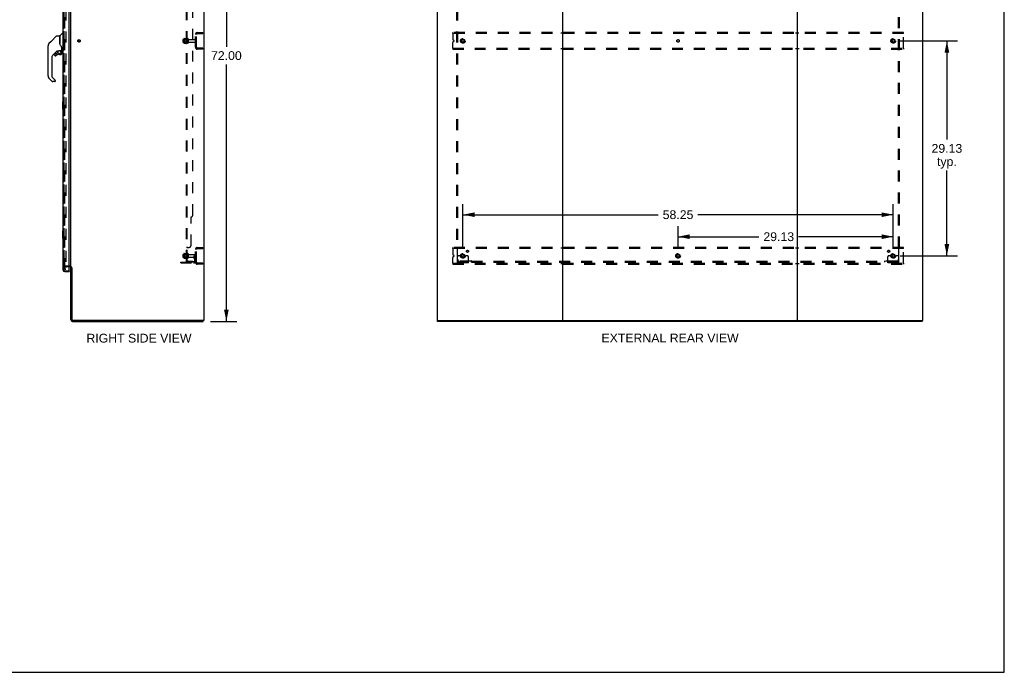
# Model space of a CAD drawing. Header units: inches. Extents: x 0 to 270, y 0 to 175.
# Tile 88 of 95: x 137 to 270, y 0 to 88. Entities that reach past the tile are written whole.
import ezdxf

# ---------------------------------------------------------------- set-up
doc = ezdxf.new("R2010")
doc.units = ezdxf.units.IN
doc.header["$LTSCALE"] = 14.84127
doc.header["$MEASUREMENT"] = 0
doc.linetypes.add('DOT', pattern=[0.2, 0.1, -0.1])
doc.linetypes.add('HIDDEN', pattern=[0.2, 0.1, -0.1])
doc.layers.get('0').update_dxf_attribs({"linetype": 'CONTINUOUS'})
for name, color, linetype in [('DEFAULT_2', 8, 'HIDDEN'), ('DIMENSIONS', 7, 'CONTINUOUS'), ('LEFT_OR_SECONDARY_DOOR_ASSEMBLY', 7, 'CONTINUOUS'), ('RIGHT_OR_MAIN_DOOR_ASSEMBLY', 7, 'CONTINUOUS'), ('SUBPANELS', 7, 'CONTINUOUS')]:
    doc.layers.add(name, color=color, linetype=linetype)
doc.styles.get("Standard").update_dxf_attribs({"font": 'arial.ttf'})
doc.dimstyles.new('DIMSTYLE_1', dxfattribs={"dimtxt": 1.190476, "dimasz": 1.587302, "dimexe": 0.09, "dimexo": 0.07, "dimgap": 0.0375, "dimtad": 0, "dimtih": 1, "dimtoh": 1, "dimzin": 4, "dimdsep": 46, "dimtxsty": 'Standard', "dimblk": '_FILLED', "dimblk1": '_FILLED', "dimblk2": '_FILLED', "dimcen": 0.09, "dimadec": 3, "dimazin": 1, "dimtfac": 1, "dimtdec": 3, "dimtofl": 0, "dimtmove": 0, "dimatfit": 3, "dimldrblk": '_FILLED', "dimfxl": 0, "dimtolj": 1, "dimtzin": 4, "dimarcsym": 0})

# ---------------------------------------------------------------- blocks, each defined once
blk = doc.blocks.new('_FILLED')
at = {"color": 0, "linetype": 'ByBlock'}
blk.add_solid([(0, 0), (-1, 0.2), (-1, -0.2)], dxfattribs=at)
blk = doc.blocks.new('*D4')
at = {"layer": 'DIMENSIONS', "color": 2, "linetype": 'Continuous'}
for p, q in [((162.4, 119.54), (165.97, 119.54)), ((164.54, 119.54), (164.54, 84.73)), ((164.54, 47.54), (164.54, 82.35)), ((162.4, 47.54), (165.97, 47.54))]:
    blk.add_line(p, q, dxfattribs=at)
at = {"layer": 'DIMENSIONS', "color": 2, "linetype": 'Continuous', "xscale": 1.5873015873, "yscale": 1.5873015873, "zscale": 1.5873015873}
for p, rotation in [((164.54, 119.54), 90), ((164.54, 47.54), 270)]:
    blk.add_blockref('_FILLED', p, dxfattribs=dict(at, rotation=rotation))
at = {"layer": 'DIMENSIONS', "color": 2, "linetype": 'Continuous', "insert": (164.54, 84.14), "char_height": 1.19, "width": 4.16, "attachment_point": 2, "line_spacing_factor": 0.9}
blk.add_mtext('72.00', dxfattribs=at)
blk = doc.blocks.new('*D7')
at = {"layer": 'DIMENSIONS', "color": 2, "linetype": 'Continuous'}
for p, q in [((225.68, 57.53), (225.68, 60.44)), ((254.81, 57.53), (254.81, 60.44)), ((225.68, 59.01), (236.63, 59.01)), ((254.81, 59.01), (241.98, 59.01))]:
    blk.add_line(p, q, dxfattribs=at)
at = {"layer": 'DIMENSIONS', "color": 2, "linetype": 'Continuous', "xscale": 1.5873015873, "yscale": 1.5873015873, "zscale": 1.5873015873, "rotation": 180}
blk.add_blockref('_FILLED', (225.68, 59.01), dxfattribs=at)
at = {"layer": 'DIMENSIONS', "color": 2, "linetype": 'Continuous', "xscale": 1.5873015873, "yscale": 1.5873015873, "zscale": 1.5873015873}
blk.add_blockref('_FILLED', (254.81, 59.01), dxfattribs=at)
at = {"layer": 'DIMENSIONS', "color": 2, "linetype": 'Continuous', "insert": (239.31, 59.61), "char_height": 1.19, "width": 4.16, "attachment_point": 2, "line_spacing_factor": 0.9}
blk.add_mtext('29.13', dxfattribs=at)
blk = doc.blocks.new('*D8')
at = {"layer": 'DIMENSIONS', "color": 2, "linetype": 'Continuous'}
for p, q in [((196.56, 57.53), (196.56, 63.42)), ((254.81, 57.53), (254.81, 63.42)), ((196.56, 61.99), (223.01, 61.99)), ((254.81, 61.99), (228.36, 61.99))]:
    blk.add_line(p, q, dxfattribs=at)
at = {"layer": 'DIMENSIONS', "color": 2, "linetype": 'Continuous', "xscale": 1.5873015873, "yscale": 1.5873015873, "zscale": 1.5873015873, "rotation": 180}
blk.add_blockref('_FILLED', (196.56, 61.99), dxfattribs=at)
at = {"layer": 'DIMENSIONS', "color": 2, "linetype": 'Continuous', "xscale": 1.5873015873, "yscale": 1.5873015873, "zscale": 1.5873015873}
blk.add_blockref('_FILLED', (254.81, 61.99), dxfattribs=at)
at = {"layer": 'DIMENSIONS', "color": 2, "linetype": 'Continuous', "insert": (225.68, 62.59), "char_height": 1.19, "width": 4.16, "attachment_point": 2, "line_spacing_factor": 0.9}
blk.add_mtext('58.25', dxfattribs=at)
blk = doc.blocks.new('*D9')
at = {"layer": 'DIMENSIONS', "color": 2, "linetype": 'Continuous'}
for p, q in [((255.73, 85.54), (263.5, 85.54)), ((262.07, 85.54), (262.07, 72.17)), ((262.07, 56.42), (262.07, 68)), ((255.73, 56.42), (263.5, 56.42))]:
    blk.add_line(p, q, dxfattribs=at)
at = {"layer": 'DIMENSIONS', "color": 2, "linetype": 'Continuous', "xscale": 1.5873015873, "yscale": 1.5873015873, "zscale": 1.5873015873}
for p, rotation in [((262.07, 85.54), 90), ((262.07, 56.42), 270)]:
    blk.add_blockref('_FILLED', p, dxfattribs=dict(at, rotation=rotation))
at = {"layer": 'DIMENSIONS', "color": 2, "linetype": 'Continuous', "insert": (262.07, 71.57), "char_height": 1.19, "width": 4.16, "attachment_point": 2, "line_spacing_factor": 0.9}
blk.add_mtext('29.13\\Ptyp.', dxfattribs=at)

msp = doc.modelspace()

# ---------------------------------------------------------------- linework, layer by layer
at = {"color": 7, "linetype": 'Continuous'}
for p, q in [((269.8413, 0), (269.8413, 174.6032)), ((161.4804, 119.4154), (161.4804, 47.6654)), ((193.057, 119.413), (193.057, 47.6654)), ((210.057, 119.4154), (210.057, 47.6654)), ((241.807, 119.4154), (241.807, 47.6654)), ((258.807, 47.6654), (258.807, 119.4154)), ((143.4804, 54.8216), (143.4804, 95.6034)), ((143.3554, 54.9154), (143.2764, 54.9154)), ((143.4804, 47.7904), (143.4804, 54.7904)), ((143.6054, 54.784), (143.6054, 47.7904)), ((161.4804, 47.6654), (143.7304, 47.6654)), ((143.7304, 47.5404), (161.4179, 47.5404)), ((161.4179, 47.5404), (161.4179, 47.6654)), ((193.057, 47.6654), (209.9723, 47.6654)), ((193.1195, 47.5404), (193.1195, 47.6654)), ((258.7445, 47.5404), (193.1195, 47.5404)), ((210.1417, 47.6654), (241.7223, 47.6654)), ((241.8917, 47.6654), (258.807, 47.6654)), ((258.7445, 47.5404), (258.7445, 47.6654)), ((0, 0), (269.8413, 0))]:
    msp.add_line(p, q, dxfattribs=at)
at = {"color": 3, "linetype": 'Continuous'}
for p, q in [((210.1417, 47.6654), (209.9723, 47.6654)), ((241.8917, 47.6654), (241.7223, 47.6654))]:
    msp.add_line(p, q, dxfattribs=at)
at = {"color": 7, "linetype": 'Continuous'}
for centre, radius, start, end in [((143.3554, 54.7904), 0.125, 0, 90), ((143.7304, 47.7904), 0.25, 180, 270), ((143.7304, 47.7904), 0.125, 180, 270)]:
    msp.add_arc(centre, radius, start, end, dxfattribs=at)
at = {"layer": 'DEFAULT_2', "color": 8, "linetype": 'HIDDEN'}
for p, q in [((142.6679, 54.6029), (142.6679, 116.4779)), ((142.7929, 116.4779), (142.7929, 54.6029)), ((160.6054, 86.6654), (161.3554, 86.6654)), ((160.8794, 86.6654), (160.8794, 86.5404)), ((161.3554, 86.6654), (161.3554, 86.5404)), ((195.182, 86.5404), (195.182, 86.6654)), ((256.182, 86.6654), (195.182, 86.6654)), ((209.8695, 86.6654), (209.8695, 86.5404)), ((210.2445, 86.5404), (210.2445, 86.6654)), ((241.6195, 86.6654), (241.6195, 86.5404)), ((241.9945, 86.5404), (241.9945, 86.6654)), ((256.182, 86.5404), (256.182, 86.6654)), ((158.6304, 85.6979), (158.6304, 85.3829)), ((158.6604, 85.7279), (159.2554, 85.7279)), ((158.6604, 85.3529), (159.2554, 85.3529)), ((158.7944, 85.796), (158.7944, 85.2847)), ((158.8144, 85.7239), (158.7944, 85.7439)), ((158.8144, 85.3569), (158.7944, 85.3369)), ((159.1104, 85.7239), (158.8144, 85.7239)), ((158.8144, 85.7239), (158.8144, 85.3569)), ((159.1104, 85.3569), (158.8144, 85.3569)), ((158.8157, 85.8593), (159.0339, 85.8593)), ((159.0604, 85.8962), (159.0604, 85.1845)), ((159.1104, 85.7239), (159.1304, 85.7439)), ((159.1104, 85.7239), (159.1104, 85.3569)), ((159.1104, 85.3569), (159.1304, 85.3369)), ((159.1304, 85.2062), (159.1304, 85.8745)), ((159.2554, 85.7979), (159.2554, 85.2829)), ((159.3654, 85.7979), (159.3654, 85.2829)), ((159.4279, 85.7054), (160.3254, 85.7054)), ((159.4279, 85.3754), (160.3254, 85.3754)), ((160.3554, 84.6654), (160.3554, 86.4154)), ((160.4804, 84.6654), (160.4804, 86.4154)), ((160.6054, 86.5404), (161.3554, 86.5404)), ((195.182, 86.5404), (195.182, 85.7526)), ((256.182, 86.5404), (195.182, 86.5404)), ((195.182, 84.5404), (195.182, 85.3281)), ((195.3534, 85.5981), (195.2591, 85.6372)), ((195.2591, 85.4436), (195.3534, 85.4826)), ((256.182, 84.5404), (256.182, 86.5404)), ((158.8157, 85.2215), (159.0339, 85.2215)), ((161.3554, 84.5404), (160.6054, 84.5404)), ((161.3554, 84.4154), (160.6054, 84.4154)), ((160.8794, 84.5404), (160.8794, 84.4154)), ((161.3554, 84.5404), (161.3554, 84.4154)), ((195.182, 84.5404), (195.182, 84.4154)), ((195.182, 84.5404), (256.182, 84.5404)), ((195.182, 84.4154), (256.182, 84.4154)), ((209.8695, 84.5404), (209.8695, 84.4154)), ((210.2445, 84.5404), (210.2445, 84.4154)), ((241.6195, 84.5404), (241.6195, 84.4154)), ((241.9945, 84.5404), (241.9945, 84.4154)), ((256.182, 84.5404), (256.182, 84.4154)), ((160.6054, 57.5404), (161.3554, 57.5404)), ((160.6054, 57.4154), (161.3554, 57.4154)), ((160.8794, 57.5404), (160.8794, 57.4154)), ((161.3554, 57.5404), (161.3554, 57.4154)), ((256.182, 57.5404), (195.182, 57.5404)), ((195.182, 57.4154), (195.182, 57.5404)), ((256.182, 57.4154), (195.182, 57.4154)), ((195.182, 57.4154), (195.182, 56.6276)), ((209.8695, 57.5404), (209.8695, 57.4154)), ((210.2445, 57.4154), (210.2445, 57.5404)), ((241.6195, 57.5404), (241.6195, 57.4154)), ((241.9945, 57.4154), (241.9945, 57.5404)), ((256.182, 57.4154), (256.182, 57.5404)), ((256.182, 55.4154), (256.182, 57.4154)), ((158.6304, 56.5729), (158.6304, 56.2579)), ((158.6604, 56.6029), (159.2554, 56.6029)), ((158.6604, 56.2279), (159.2554, 56.2279)), ((158.7944, 56.671), (158.7944, 56.1597)), ((158.8144, 56.5989), (158.7944, 56.6189)), ((158.8144, 56.2319), (158.7944, 56.2119)), ((159.1104, 56.5989), (158.8144, 56.5989)), ((158.8144, 56.5989), (158.8144, 56.2319)), ((159.1104, 56.2319), (158.8144, 56.2319)), ((158.8157, 56.7343), (159.0339, 56.7343)), ((158.8157, 56.0965), (159.0339, 56.0965)), ((159.0604, 56.7712), (159.0604, 56.0595)), ((159.1104, 56.5989), (159.1304, 56.6189)), ((159.1104, 56.5989), (159.1104, 56.2319)), ((159.1104, 56.2319), (159.1304, 56.2119)), ((159.1304, 56.0812), (159.1304, 56.7495)), ((159.2554, 56.6729), (159.2554, 56.1579)), ((159.3654, 56.6729), (159.3654, 56.1579)), ((159.4279, 56.5804), (160.3254, 56.5804)), ((159.4279, 56.2504), (160.3254, 56.2504)), ((160.1614, 56.4154), (160.2514, 56.4154)), ((160.1614, 56.0748), (160.1614, 56.4154)), ((160.2654, 56.2404), (160.1614, 56.2404)), ((160.1829, 56.0082), (160.2318, 55.9403)), ((160.2514, 56.4154), (160.3554, 56.4154)), ((160.2514, 55.7141), (160.2514, 56.4154)), ((160.2654, 56.0748), (160.2654, 56.4154)), ((160.2673, 56.069), (160.3162, 56.0011)), ((160.3554, 56.4154), (160.3162, 56.4154)), ((160.3554, 55.5404), (160.3554, 57.2904)), ((160.4804, 55.5404), (160.4804, 57.2904)), ((195.182, 55.4154), (195.182, 56.2031)), ((195.3534, 56.4731), (195.2591, 56.5122)), ((195.2591, 56.3186), (195.3534, 56.3576)), ((195.807, 55.4676), (195.807, 56.2904)), ((196.0211, 56.4154), (195.932, 56.4154)), ((196.1427, 56.4154), (196.0211, 56.4154)), ((196.382, 56.4154), (196.1427, 56.4154)), ((196.732, 56.4154), (196.9713, 56.4154)), ((197.0928, 56.4154), (196.9713, 56.4154)), ((197.182, 56.4154), (197.0928, 56.4154)), ((197.307, 55.4676), (197.307, 56.2904)), ((254.057, 55.4676), (254.057, 56.2904)), ((254.2711, 56.4154), (254.182, 56.4154)), ((254.3927, 56.4154), (254.2711, 56.4154)), ((254.632, 56.4154), (254.3927, 56.4154)), ((254.982, 56.4154), (255.2213, 56.4154)), ((255.3428, 56.4154), (255.2213, 56.4154)), ((255.432, 56.4154), (255.3428, 56.4154)), ((255.557, 55.4676), (255.557, 56.2904)), ((143.3554, 55.0404), (142.8554, 55.0404)), ((143.2764, 54.9154), (142.8554, 54.9154)), ((158.3554, 55.5716), (160.1089, 55.5716)), ((158.3554, 55.4676), (158.3554, 55.5716)), ((158.3554, 55.4676), (160.1089, 55.4676)), ((158.6024, 55.4676), (158.6024, 55.5716)), ((158.8584, 55.4676), (158.8584, 55.5716)), ((161.3554, 55.4154), (160.6054, 55.4154)), ((161.3554, 55.2904), (160.6054, 55.2904)), ((160.8794, 55.4154), (160.8794, 55.2904)), ((161.3554, 55.4154), (161.3554, 55.2904)), ((195.182, 55.4154), (256.182, 55.4154)), ((195.182, 55.4154), (195.182, 55.2904)), ((195.182, 55.2904), (256.182, 55.2904)), ((197.307, 55.5716), (195.807, 55.5716)), ((197.307, 55.4676), (195.807, 55.4676)), ((196.054, 55.4676), (196.054, 55.5716)), ((196.31, 55.4676), (196.31, 55.5716)), ((196.804, 55.4676), (196.804, 55.5716)), ((197.06, 55.4676), (197.06, 55.5716)), ((209.8695, 55.4154), (209.8695, 55.2904)), ((210.2445, 55.4154), (210.2445, 55.2904)), ((241.6195, 55.4154), (241.6195, 55.2904)), ((241.9945, 55.4154), (241.9945, 55.2904)), ((255.557, 55.5716), (254.057, 55.5716)), ((255.557, 55.4676), (254.057, 55.4676)), ((254.304, 55.4676), (254.304, 55.5716)), ((254.56, 55.4676), (254.56, 55.5716)), ((255.054, 55.4676), (255.054, 55.5716)), ((255.31, 55.4676), (255.31, 55.5716)), ((256.182, 55.4154), (256.182, 55.2904)), ((142.7929, 54.6029), (142.6679, 54.6029)), ((142.6679, 54.6029), (142.7929, 54.6029))]:
    msp.add_line(p, q, dxfattribs=at)
for points in [[(158.8066, 85.8533), (158.8074, 85.8548), (158.8084, 85.8561), (158.8097, 85.8572), (158.8111, 85.8581), (158.8127, 85.8588), (158.8144, 85.8592), (158.8157, 85.8593)], [(159.0427, 85.8645), (159.0426, 85.8643), (159.0425, 85.864), (159.0423, 85.8638), (159.0421, 85.8635), (159.0419, 85.8632), (159.0416, 85.8629), (159.0414, 85.8626), (159.0411, 85.8623), (159.0407, 85.8619), (159.0404, 85.8616), (159.0399, 85.8612), (159.0394, 85.8609), (159.0388, 85.8605), (159.0382, 85.8602), (159.0374, 85.8599), (159.0364, 85.8596), (159.0351, 85.8593), (159.0339, 85.8593)], [(158.8066, 85.2274), (158.8074, 85.226), (158.8084, 85.2247), (158.8097, 85.2235), (158.8111, 85.2226), (158.8127, 85.222), (158.8144, 85.2216), (158.8157, 85.2215)], [(159.0339, 85.2215), (159.0351, 85.2214), (159.0364, 85.2212), (159.0374, 85.2209), (159.0382, 85.2205), (159.0388, 85.2202), (159.0394, 85.2198), (159.0399, 85.2195), (159.0404, 85.2191), (159.0407, 85.2188), (159.0411, 85.2185), (159.0414, 85.2182), (159.0416, 85.2179), (159.0419, 85.2176), (159.0421, 85.2173), (159.0423, 85.217), (159.0425, 85.2167), (159.0426, 85.2164), (159.0427, 85.2162)], [(158.8066, 56.7283), (158.8074, 56.7298), (158.8084, 56.7311), (158.8097, 56.7322), (158.8111, 56.7331), (158.8127, 56.7338), (158.8144, 56.7342), (158.8157, 56.7343)], [(158.8066, 56.1024), (158.8074, 56.101), (158.8084, 56.0997), (158.8097, 56.0985), (158.8111, 56.0976), (158.8127, 56.097), (158.8144, 56.0966), (158.8157, 56.0965)], [(159.0427, 56.7395), (159.0426, 56.7393), (159.0425, 56.739), (159.0423, 56.7388), (159.0421, 56.7385), (159.0419, 56.7382), (159.0416, 56.7379), (159.0414, 56.7376), (159.0411, 56.7373), (159.0407, 56.7369), (159.0404, 56.7366), (159.0399, 56.7362), (159.0394, 56.7359), (159.0388, 56.7355), (159.0382, 56.7352), (159.0374, 56.7349), (159.0364, 56.7346), (159.0351, 56.7343), (159.0339, 56.7343)], [(159.0339, 56.0965), (159.0351, 56.0964), (159.0364, 56.0962), (159.0374, 56.0959), (159.0382, 56.0955), (159.0388, 56.0952), (159.0394, 56.0948), (159.0399, 56.0945), (159.0404, 56.0941), (159.0407, 56.0938), (159.0411, 56.0935), (159.0414, 56.0932), (159.0416, 56.0929), (159.0419, 56.0926), (159.0421, 56.0923), (159.0423, 56.092), (159.0425, 56.0917), (159.0426, 56.0914), (159.0427, 56.0912)]]:
    msp.add_lwpolyline(points, dxfattribs=at)
for centre, radius in [((144.6054, 85.5404), 0.1635), ((144.6054, 85.5404), 0.124), ((196.557, 85.5404), 0.3125), ((196.557, 85.5404), 0.1875), ((196.557, 85.5404), 0.165), ((254.807, 85.5404), 0.3125), ((254.807, 85.5404), 0.1875), ((254.807, 85.5404), 0.165), ((196.557, 56.4154), 0.3125), ((196.557, 56.4154), 0.1875), ((196.557, 56.4154), 0.165), ((225.682, 56.4154), 0.3125), ((225.682, 56.4154), 0.1875), ((225.682, 56.4154), 0.165), ((254.807, 56.4154), 0.3125), ((254.807, 56.4154), 0.1875), ((254.807, 56.4154), 0.165)]:
    msp.add_circle(centre, radius, dxfattribs=at)
at = {"layer": 'DEFAULT_2', "color": 8, "linetype": 'DOT'}
for centre in [(196.557, 85.5404), (225.682, 85.5404), (254.807, 85.5404), (196.557, 56.4154), (225.682, 56.4154), (254.807, 56.4154)]:
    msp.add_circle(centre, 0.17, dxfattribs=at)
at = {"layer": 'DEFAULT_2', "color": 8, "linetype": 'HIDDEN'}
for centre, radius, start, end in [((160.6054, 86.4154), 0.25, 90, 180), ((158.6604, 85.6979), 0.03, 90, 180), ((158.6604, 85.3829), 0.03, 180, 270), ((158.9356, 85.796), 0.1412, 156.049995, 180), ((159.6606, 85.5404), 0.6977, 149.336868, 152.318604), ((159.0921, 85.8745), 0.0384, 0, 145.550335), ((159.3104, 85.7979), 0.055, 0, 180), ((159.4279, 85.7679), 0.0625, 180, 270), ((159.4279, 85.3129), 0.0625, 90, 180), ((160.3254, 85.6754), 0.03, 0, 90), ((160.3254, 85.4054), 0.03, 270, 360), ((160.6054, 86.4154), 0.125, 90, 180), ((195.307, 85.7526), 0.125, 180, 247.5), ((195.307, 85.3281), 0.125, 112.5, 180), ((195.3295, 85.5404), 0.0625, 292.5, 67.5), ((158.9356, 85.2847), 0.1412, 180, 203.950005), ((159.6606, 85.5404), 0.6977, 207.681396, 210.663132), ((159.0921, 85.2062), 0.0384, 214.449665, 360), ((159.3104, 85.2829), 0.055, 180, 360), ((160.6054, 84.6654), 0.25, 180, 270), ((160.6054, 84.6654), 0.125, 180, 270), ((160.6054, 57.2904), 0.25, 90, 180), ((160.6054, 57.2904), 0.125, 90, 180), ((158.6604, 56.5729), 0.03, 90, 180), ((158.6604, 56.2579), 0.03, 180, 270), ((158.9356, 56.671), 0.1412, 156.049995, 180), ((158.9356, 56.1597), 0.1412, 180, 203.950005), ((159.6606, 56.4154), 0.6977, 149.336868, 152.318604), ((159.6606, 56.4154), 0.6977, 207.681396, 210.663132), ((159.0921, 56.7495), 0.0384, 0, 145.550335), ((159.0921, 56.0812), 0.0384, 214.449665, 360), ((159.3104, 56.6729), 0.055, 0, 180), ((159.3104, 56.1579), 0.055, 180, 360), ((159.4279, 56.6429), 0.0625, 180, 270), ((159.4279, 56.1879), 0.0625, 90, 180), ((160.2754, 56.0748), 0.114, 180, 215.753887), ((160.2754, 56.0748), 0.01, 180, 215.753887), ((160.1474, 55.8795), 0.208, 0, 35.753887), ((160.3254, 56.5504), 0.03, 0, 90), ((160.3254, 56.2804), 0.03, 270, 360), ((195.307, 56.6276), 0.125, 180, 247.5), ((195.307, 56.2031), 0.125, 112.5, 180), ((195.3295, 56.4154), 0.0625, 292.5, 67.5), ((195.932, 56.2904), 0.125, 90, 180), ((196.557, 56.4154), 0.175, 180, 360), ((197.182, 56.2904), 0.125, 0, 90), ((254.182, 56.2904), 0.125, 90, 180), ((254.807, 56.4154), 0.175, 180, 360), ((255.432, 56.2904), 0.125, 0, 90), ((142.8554, 54.8529), 0.1875, 90, 180), ((142.8554, 54.8529), 0.0625, 90, 180), ((143.3554, 54.7904), 0.25, 0, 90), ((160.1089, 55.7141), 0.2465, 270, 360), ((160.1089, 55.7141), 0.1425, 270, 360), ((160.1474, 55.8795), 0.104, 0, 35.753887), ((160.6054, 55.5404), 0.25, 180, 270), ((160.6054, 55.5404), 0.125, 180, 270)]:
    msp.add_arc(centre, radius, start, end, dxfattribs=at)
at = {"layer": 'LEFT_OR_SECONDARY_DOOR_ASSEMBLY', "color": 8, "linetype": 'HIDDEN'}
for p, q in [((142.5264, 54.5369), (142.5264, 116.5439)), ((142.6689, 54.3944), (143.2564, 54.3944))]:
    msp.add_line(p, q, dxfattribs=at)
msp.add_arc((142.6689, 54.5369), 0.1425, 180, 270, dxfattribs=at)
at = {"layer": 'RIGHT_OR_MAIN_DOOR_ASSEMBLY', "color": 8, "linetype": 'HIDDEN'}
for p, q in [((142.5264, 116.5439), (142.5264, 54.5369)), ((142.6689, 54.3944), (143.2564, 54.3944))]:
    msp.add_line(p, q, dxfattribs=at)
at = {"layer": 'RIGHT_OR_MAIN_DOOR_ASSEMBLY', "color": 3, "linetype": 'Continuous'}
for p, q in [((143.2764, 54.4144), (143.2764, 96.7154)), ((142.4224, 95.8601), (142.4224, 54.5369)), ((142.6689, 54.2904), (143.2764, 54.2904))]:
    msp.add_line(p, q, dxfattribs=at)
at = {"layer": 'RIGHT_OR_MAIN_DOOR_ASSEMBLY', "color": 7, "linetype": 'Continuous'}
for p, q in [((140.8274, 85.4689), (140.5217, 85.163)), ((140.787, 85.4286), (140.522, 85.1636)), ((140.8273, 85.4689), (141.5647, 86.2063)), ((140.8274, 85.4689), (140.8273, 85.4689)), ((141.6204, 86.2293), (141.9736, 86.2293)), ((141.9815, 86.2215), (141.9815, 85.1775)), ((141.9894, 85.1654), (141.9894, 86.2171)), ((141.998, 86.238), (142.2928, 86.5328)), ((142.3752, 86.5443), (142.3206, 86.5443)), ((142.3831, 86.5364), (142.3831, 84.1703)), ((142.3831, 86.4853), (142.4224, 86.4853)), ((140.4067, 80.7822), (140.4067, 84.8852)), ((140.4217, 84.993), (140.4143, 84.9622)), ((140.4548, 85.0738), (140.4547, 85.0732)), ((141.5867, 84.1613), (141.0915, 83.6661)), ((141.6311, 84.1586), (141.6311, 83.8754)), ((141.6693, 84.1624), (141.7453, 84.1624)), ((141.9421, 84.2338), (142.2374, 84.2338)), ((142.0012, 85.1328), (141.9819, 85.1861)), ((142.0297, 85.0674), (142.0012, 85.1328)), ((142.1381, 84.2338), (142.2034, 84.1685)), ((142.1978, 84.1631), (142.1954, 84.1607)), ((142.2498, 84.0293), (142.2588, 84.0293)), ((142.2571, 84.6087), (142.2561, 84.6325)), ((142.2571, 84.6087), (142.2571, 84.2535)), ((142.261, 84.0293), (142.261, 83.7917)), ((142.2649, 84.603), (142.2649, 84.611)), ((142.2649, 84.2018), (142.2649, 84.603)), ((142.3043, 84.1624), (142.3752, 84.1624)), ((142.3831, 84.2215), (142.4224, 84.2215)), ((140.9185, 83.2485), (140.9185, 80.6967)), ((141.3161, 83.713), (141.3161, 83.5937)), ((141.3186, 83.5851), (141.3181, 83.5937)), ((141.3268, 83.5937), (141.3181, 83.5937)), ((141.3949, 83.517), (141.3863, 83.5174)), ((141.5475, 83.7917), (141.3949, 83.7917)), ((141.4037, 83.5175), (141.3949, 83.517)), ((141.4124, 83.519), (141.4037, 83.5175)), ((141.4208, 83.5215), (141.4124, 83.519)), ((141.4289, 83.5249), (141.4208, 83.5215)), ((141.4366, 83.5293), (141.4289, 83.5249)), ((141.4437, 83.5345), (141.4366, 83.5293)), ((141.6276, 83.867), (141.5558, 83.7952)), ((141.9461, 83.713), (142.1823, 83.713)), ((142.2588, 83.7917), (142.2498, 83.7917)), ((140.9742, 80.0516), (140.522, 80.5038)), ((140.9416, 80.641), (141.3729, 80.2097)), ((141.3122, 80.0286), (141.0298, 80.0286)), ((141.3909, 80.1073), (141.3909, 80.1672)), ((142.3624, 77.2754), (142.3624, 76.3054)), ((142.4224, 77.2904), (142.3774, 77.2904)), ((142.3774, 76.2904), (142.4224, 76.2904)), ((142.4091, 77.1904), (142.4091, 76.3904)), ((142.3624, 59.7754), (142.3624, 58.8054)), ((142.4224, 59.7904), (142.3774, 59.7904)), ((142.3774, 58.7904), (142.4224, 58.7904)), ((142.4091, 59.6904), (142.4091, 58.8904)), ((143.2564, 54.3944), (143.2764, 54.3944)), ((143.2764, 54.3944), (143.2764, 54.2904))]:
    msp.add_line(p, q, dxfattribs=at)
for points in [[(141.5647, 86.2063), (141.5724, 86.213), (141.5809, 86.2187), (141.5901, 86.2233), (141.5999, 86.2266), (141.6101, 86.2287), (141.6204, 86.2293)], [(141.9815, 85.3466), (141.9817, 85.3478), (141.9822, 85.349), (141.9834, 85.3504), (141.9853, 85.3518), (141.9881, 85.3532), (141.9894, 85.3536)], [(140.5217, 85.163), (140.5006, 85.1402), (140.4751, 85.1068), (140.4533, 85.0708), (140.4354, 85.0326), (140.4217, 84.9929)], [(141.7464, 84.1624), (141.7507, 84.1631), (141.7544, 84.1642), (141.7573, 84.1654), (141.76, 84.1668), (141.7628, 84.1683), (141.7657, 84.1701), (141.7689, 84.1721), (141.7724, 84.1744)], [(141.7724, 84.1744), (141.785, 84.1827), (141.79, 84.1859), (141.7956, 84.1894), (141.8018, 84.1932), (141.8086, 84.1971), (141.8159, 84.2011), (141.8238, 84.2052), (141.8323, 84.2092), (141.8415, 84.2133), (141.8515, 84.2172), (141.8621, 84.2209), (141.8733, 84.2243), (141.8852, 84.2273), (141.8977, 84.2299), (141.9108, 84.2318), (141.9242, 84.2332), (141.9379, 84.2338), (141.9421, 84.2338)], [(142.2039, 84.7793), (142.1535, 84.8524), (142.1045, 84.9295), (142.0638, 85.0004), (142.0297, 85.0674)], [(142.2498, 84.0293), (142.2492, 84.044), (142.2475, 84.0584), (142.2446, 84.0727), (142.2407, 84.0867), (142.2356, 84.1004), (142.2295, 84.1137), (142.2224, 84.1264), (142.2143, 84.1385), (142.2053, 84.1499), (142.1954, 84.1607)], [(142.2018, 84.167), (142.2016, 84.1668), (142.2012, 84.1665), (142.2007, 84.1659), (142.1999, 84.1652), (142.1978, 84.1631)], [(142.2018, 84.167), (142.2121, 84.1557), (142.2216, 84.1437), (142.2301, 84.131), (142.2376, 84.1177), (142.244, 84.1038), (142.2492, 84.0895), (142.2534, 84.0748), (142.2564, 84.0598), (142.2582, 84.0446), (142.2588, 84.0293)], [(142.2561, 84.6325), (142.2513, 84.667), (142.2425, 84.7013), (142.23, 84.7335), (142.2151, 84.7622), (142.2039, 84.7793)], [(142.2571, 84.564), (142.2575, 84.5627), (142.2586, 84.559), (142.2596, 84.5553), (142.2605, 84.5517)], [(142.2605, 84.5519), (142.2619, 84.5454), (142.263, 84.5388), (142.2638, 84.5323), (142.2645, 84.5257), (142.2648, 84.5191), (142.2649, 84.5124)], [(141.3863, 83.5174), (141.3778, 83.5189), (141.3695, 83.5213), (141.3616, 83.5246), (141.354, 83.5287), (141.347, 83.5337), (141.3406, 83.5394), (141.3348, 83.5459), (141.3299, 83.5529), (141.3257, 83.5604), (141.3224, 83.5684), (141.32, 83.5766), (141.3186, 83.5851)], [(141.3268, 83.5937), (141.3273, 83.5859), (141.3286, 83.5784), (141.3307, 83.571), (141.3337, 83.5639), (141.3374, 83.5572), (141.3419, 83.551), (141.347, 83.5454), (141.3528, 83.5403), (141.359, 83.5359), (141.3658, 83.5323), (141.3728, 83.5294), (141.3802, 83.5274), (141.3877, 83.5262), (141.3954, 83.5258), (141.403, 83.5263), (141.4106, 83.5277), (141.4179, 83.5299), (141.425, 83.5329), (141.4316, 83.5368), (141.4379, 83.5413)], [(142.1821, 83.7241), (142.1898, 83.7245), (142.1972, 83.7258), (142.2045, 83.7279), (142.2115, 83.7308), (142.2181, 83.7345), (142.2243, 83.7388), (142.2299, 83.7439), (142.235, 83.7495), (142.2393, 83.7557), (142.243, 83.7623), (142.2459, 83.7693), (142.248, 83.7766), (142.2493, 83.7841), (142.2498, 83.7917)], [(142.1821, 83.7241), (142.1821, 83.7224), (142.1821, 83.7193)], [(142.1821, 83.7193), (142.1822, 83.718), (142.1822, 83.7168), (142.1822, 83.716), (142.1822, 83.7154), (142.1823, 83.7152)], [(142.2588, 83.7917), (142.2583, 83.7832), (142.2568, 83.7747), (142.2545, 83.7665), (142.2512, 83.7585), (142.247, 83.751), (142.2421, 83.744), (142.2364, 83.7376), (142.23, 83.7319), (142.223, 83.7269), (142.2155, 83.7228), (142.2075, 83.7195), (142.1993, 83.7171), (142.1908, 83.7157), (142.1823, 83.7152)], [(141.3779, 80.2042), (141.3771, 80.2052), (141.3763, 80.2061), (141.3755, 80.207), (141.3746, 80.2079), (141.3738, 80.2088), (141.3729, 80.2097)], [(142.4074, 77.2265), (142.4079, 77.2209), (142.4083, 77.215), (142.4087, 77.209), (142.4089, 77.2029), (142.409, 77.1967), (142.4091, 77.1904)], [(142.4091, 76.3904), (142.409, 76.3841), (142.4089, 76.3778), (142.4087, 76.3717), (142.4083, 76.3657), (142.4079, 76.3599), (142.4074, 76.3542)], [(142.4074, 59.7265), (142.4079, 59.7209), (142.4083, 59.715), (142.4087, 59.709), (142.4089, 59.7029), (142.409, 59.6967), (142.4091, 59.6904)], [(142.4091, 58.8904), (142.409, 58.8841), (142.4089, 58.8778), (142.4087, 58.8717), (142.4083, 58.8657), (142.4079, 58.8599), (142.4074, 58.8542)]]:
    msp.add_lwpolyline(points, dxfattribs=at)
msp.add_circle((141.9461, 84.0083), 0.2165, dxfattribs=at)
for centre, radius, start, end in [((141.9736, 86.2215), 0.00787, 0, 90), ((142.0012, 86.0476), 0.0197, 180, 233.005952), ((142.0189, 86.2171), 0.0295, 135, 180), ((142.3206, 86.5049), 0.0394, 90, 135), ((142.3752, 86.5364), 0.00787, 0, 90), ((140.8004, 84.8852), 0.3937, 168.7096, 180), ((140.8004, 84.8852), 0.3937, 135, 167.376831), ((141.6693, 83.9656), 0.1969, 90, 129.380594), ((142.0642, 84.0293), 0.1969, 0, 45), ((142.2374, 84.2535), 0.0197, 270, 360), ((142.3043, 84.2018), 0.0394, 180, 270), ((142.3752, 84.1703), 0.00787, 270, 360), ((141.509, 83.2485), 0.5906, 135, 180), ((141.3949, 83.713), 0.0787, 90, 180), ((141.3949, 83.5937), 0.0787, 180, 309.521196), ((141.9461, 82.9256), 0.7874, 90, 129.521196), ((141.5475, 83.8035), 0.0118, 270, 315), ((141.6193, 83.8754), 0.0118, 315, 360), ((142.1823, 83.7917), 0.0787, 270, 360), ((140.8004, 80.7822), 0.3937, 180, 225), ((140.9972, 80.6967), 0.0787, 180, 225), ((141.0298, 80.1073), 0.0787, 225, 270), ((141.3122, 80.1073), 0.0787, 270, 360), ((141.3319, 80.1672), 0.0591, 0, 38.867368), ((142.3774, 77.2754), 0.015, 90, 180), ((142.3774, 76.3054), 0.015, 180, 270), ((142.4074, 77.2754), 0.015, 0, 90), ((142.4074, 76.3054), 0.015, 270, 360), ((142.3774, 59.7754), 0.015, 90, 180), ((142.3774, 58.8054), 0.015, 180, 270), ((142.4074, 59.7754), 0.015, 0, 90), ((142.4074, 58.8054), 0.015, 270, 360)]:
    msp.add_arc(centre, radius, start, end, dxfattribs=at)
at = {"layer": 'RIGHT_OR_MAIN_DOOR_ASSEMBLY', "color": 3, "linetype": 'Continuous'}
for centre, radius, start, end in [((142.6689, 54.5369), 0.2465, 180, 270), ((143.2564, 54.4144), 0.02, 270, 360)]:
    msp.add_arc(centre, radius, start, end, dxfattribs=at)
at = {"layer": 'RIGHT_OR_MAIN_DOOR_ASSEMBLY', "color": 8, "linetype": 'HIDDEN'}
msp.add_arc((142.6689, 54.5369), 0.1425, 180, 270, dxfattribs=at)
at = {"layer": 'SUBPANELS', "color": 8, "linetype": 'HIDDEN'}
for p, q in [((159.1304, 55.6966), (159.1304, 115.3841)), ((159.2554, 55.6966), (159.2554, 115.3841)), ((195.7132, 113.5091), (195.7132, 57.5716)), ((195.8382, 113.5091), (195.8382, 57.5716)), ((255.5257, 57.5716), (255.5257, 113.5091)), ((255.6507, 57.5716), (255.6507, 113.5091)), ((160.0054, 61.9466), (160.0054, 109.1341)), ((159.2554, 85.7904), (159.1304, 85.7904)), ((159.2554, 85.2904), (159.1304, 85.2904)), ((159.7554, 57.8216), (159.7554, 61.6966)), ((195.8382, 61.6966), (195.7132, 61.6966)), ((255.5257, 61.6966), (255.6507, 61.6966)), ((159.2554, 57.5363), (159.1304, 57.5363)), ((159.1408, 57.5499), (159.1381, 57.5481)), ((159.1824, 57.57), (159.18, 57.5684)), ((159.1844, 57.5716), (159.5054, 57.5716)), ((159.2751, 57.5559), (159.2735, 57.5545)), ((195.7132, 57.5716), (195.8791, 57.5716)), ((195.8195, 57.5546), (195.8259, 57.5481)), ((195.8382, 55.9466), (195.8382, 57.5363)), ((255.4849, 57.5716), (255.6507, 57.5716)), ((255.5257, 57.5363), (255.5257, 55.9466)), ((159.2554, 57.1746), (159.1304, 57.1746)), ((159.2554, 56.8936), (159.1304, 56.8936)), ((159.2554, 56.6654), (159.1304, 56.6654)), ((159.2554, 56.1654), (159.1304, 56.1654)), ((159.2554, 55.6966), (159.1304, 55.6966)), ((159.1844, 55.6581), (159.2809, 55.7375)), ((159.3674, 55.6966), (160.0054, 55.6966)), ((160.0054, 55.5716), (159.3674, 55.5716)), ((159.7554, 55.6966), (159.7554, 55.5716)), ((160.0054, 55.6966), (160.0054, 55.5716)), ((197.6779, 55.6966), (196.0882, 55.6966)), ((197.7132, 55.5716), (197.7132, 55.7375)), ((197.7132, 55.6966), (253.6507, 55.6966)), ((197.7132, 55.5716), (253.6507, 55.5716)), ((201.8382, 55.6966), (201.8382, 55.5716)), ((249.5257, 55.6966), (249.5257, 55.5716)), ((253.6507, 55.5716), (253.6507, 55.7375)), ((253.6677, 55.6779), (253.6742, 55.6843)), ((255.2757, 55.6966), (253.6861, 55.6966))]:
    msp.add_line(p, q, dxfattribs=at)
for points in [[(159.1496, 57.5546), (159.1465, 57.5531), (159.1435, 57.5515), (159.1408, 57.5499), (159.1381, 57.5481), (159.1357, 57.5462), (159.1339, 57.5444), (159.1325, 57.5426), (159.1315, 57.5408), (159.1308, 57.5392), (159.1305, 57.5377), (159.1304, 57.5363)], [(159.1357, 57.5462), (159.1339, 57.5444), (159.1325, 57.5426), (159.1315, 57.5408), (159.1308, 57.5392), (159.1305, 57.5377)], [(159.1565, 57.5576), (159.153, 57.5561), (159.1496, 57.5546)], [(159.1844, 57.5716), (159.1824, 57.57), (159.18, 57.5684), (159.1772, 57.5669), (159.1742, 57.5653), (159.1708, 57.5637), (159.1673, 57.5622), (159.1637, 57.5606), (159.1565, 57.5576)], [(159.2699, 57.5519), (159.266, 57.5492), (159.2641, 57.5479), (159.2622, 57.5465), (159.2605, 57.545), (159.2589, 57.5436), (159.2576, 57.5421), (159.2566, 57.5406), (159.2559, 57.5391), (159.2556, 57.5377), (159.2554, 57.5363)], [(159.2622, 57.5465), (159.2605, 57.545), (159.2589, 57.5436), (159.2576, 57.5421), (159.2566, 57.5406), (159.2559, 57.5391), (159.2556, 57.5377), (159.2554, 57.5363)], [(159.2809, 57.5716), (159.2813, 57.5698), (159.2815, 57.5681), (159.2814, 57.5665), (159.2812, 57.5649), (159.2807, 57.5633), (159.28, 57.5618), (159.2791, 57.5602), (159.2779, 57.5587), (159.2766, 57.5573), (159.2751, 57.5559), (159.2735, 57.5545), (159.2718, 57.5532), (159.2699, 57.5519)], [(159.2791, 57.5602), (159.2779, 57.5587), (159.2766, 57.5573)], [(159.2809, 57.5716), (159.2813, 57.5698), (159.2815, 57.5681), (159.2814, 57.5665), (159.2812, 57.5649), (159.2807, 57.5633)], [(195.7997, 57.5716), (195.8019, 57.57), (195.804, 57.5684), (195.806, 57.5669), (195.808, 57.5653), (195.8099, 57.5637), (195.8116, 57.5622), (195.8133, 57.5606), (195.8149, 57.5591), (195.8165, 57.5576), (195.818, 57.5561), (195.8195, 57.5546)], [(195.8259, 57.5481), (195.8278, 57.5462), (195.8297, 57.5444), (195.8315, 57.5426), (195.8333, 57.5408), (195.8351, 57.5392), (195.8367, 57.5377), (195.8382, 57.5363)], [(195.8576, 57.5492), (195.853, 57.5465), (195.8506, 57.545), (195.8482, 57.5436), (195.846, 57.5421), (195.8438, 57.5406), (195.8418, 57.5391), (195.8399, 57.5377), (195.8382, 57.5363)], [(195.8791, 57.5716), (195.8784, 57.5698), (195.8777, 57.5681), (195.8768, 57.5665), (195.8759, 57.5649), (195.8748, 57.5633), (195.8736, 57.5618), (195.8722, 57.5602), (195.8707, 57.5587), (195.8691, 57.5573), (195.8675, 57.5559), (195.8657, 57.5545), (195.8638, 57.5532), (195.8618, 57.5519), (195.8597, 57.5505), (195.8576, 57.5492)], [(255.4849, 57.5716), (255.4855, 57.5698), (255.4863, 57.5681), (255.4871, 57.5665), (255.4881, 57.5649), (255.4892, 57.5633), (255.4904, 57.5618), (255.4917, 57.5602), (255.4932, 57.5587), (255.4948, 57.5573), (255.4965, 57.5559), (255.4983, 57.5545), (255.5001, 57.5532), (255.5021, 57.5519), (255.5042, 57.5505), (255.5064, 57.5492), (255.511, 57.5465)], [(255.511, 57.5465), (255.5134, 57.545), (255.5157, 57.5436), (255.518, 57.5421), (255.5202, 57.5406), (255.5222, 57.5391), (255.524, 57.5377), (255.5257, 57.5363)], [(255.5444, 57.5546), (255.538, 57.5481), (255.5362, 57.5462), (255.5343, 57.5444), (255.5324, 57.5426), (255.5306, 57.5408), (255.5289, 57.5392), (255.5272, 57.5377), (255.5257, 57.5363)], [(255.5643, 57.5716), (255.5621, 57.57), (255.56, 57.5684), (255.5579, 57.5669), (255.556, 57.5653), (255.5541, 57.5637), (255.5523, 57.5622), (255.5506, 57.5606), (255.549, 57.5591), (255.5475, 57.5576), (255.5459, 57.5561), (255.5444, 57.5546)], [(159.1601, 55.6733), (159.153, 55.6764), (159.1496, 55.6779), (159.1465, 55.6794), (159.1435, 55.6809), (159.1408, 55.6825), (159.1381, 55.6843), (159.1357, 55.6862), (159.1339, 55.6881), (159.1325, 55.6899), (159.1315, 55.6917), (159.1308, 55.6935), (159.1305, 55.6951), (159.1304, 55.6966)], [(159.1844, 55.6581), (159.1824, 55.6603), (159.18, 55.6624), (159.1772, 55.6644), (159.1742, 55.6664), (159.1708, 55.6682), (159.1673, 55.67), (159.1637, 55.6717), (159.1601, 55.6733)], [(159.196, 55.6966), (159.1959, 55.6965), (159.1957, 55.6965), (159.1957, 55.6965), (159.1958, 55.6965), (159.196, 55.6965), (159.1964, 55.6966), (159.1968, 55.6966), (159.1974, 55.6966), (159.198, 55.6966), (159.1986, 55.6966)], [(159.2595, 55.7196), (159.2594, 55.7196), (159.2592, 55.7195), (159.259, 55.7193), (159.2586, 55.7191), (159.2582, 55.7188), (159.2577, 55.7185), (159.2572, 55.7182), (159.2566, 55.7179), (159.2561, 55.7176), (159.2555, 55.7172), (159.2549, 55.7169), (159.2543, 55.7165), (159.2536, 55.7162), (159.253, 55.7158), (159.2523, 55.7155), (159.2517, 55.7151), (159.251, 55.7148), (159.2503, 55.7144), (159.2496, 55.7141), (159.2488, 55.7137), (159.2481, 55.7133), (159.2474, 55.713), (159.2466, 55.7126), (159.2458, 55.7122), (159.245, 55.7119), (159.2442, 55.7115), (159.2434, 55.7111), (159.2426, 55.7107), (159.2418, 55.7104), (159.2409, 55.71), (159.2401, 55.7096), (159.2392, 55.7093), (159.2383, 55.7089), (159.2375, 55.7085), (159.2365, 55.7081), (159.2356, 55.7078), (159.2347, 55.7074), (159.2337, 55.707), (159.2327, 55.7066), (159.2318, 55.7062), (159.2307, 55.7058), (159.2297, 55.7055), (159.2287, 55.7051), (159.2276, 55.7047), (159.2265, 55.7043), (159.2254, 55.7039), (159.2243, 55.7035), (159.2232, 55.7032), (159.2221, 55.7028), (159.2209, 55.7024), (159.2198, 55.7021), (159.2187, 55.7017), (159.2175, 55.7014), (159.2164, 55.7011), (159.2153, 55.7007), (159.2142, 55.7004), (159.2131, 55.7001), (159.212, 55.6998), (159.211, 55.6996), (159.2099, 55.6993), (159.2089, 55.699), (159.2079, 55.6988), (159.2069, 55.6986), (159.2059, 55.6983), (159.2049, 55.6981), (159.204, 55.6979), (159.203, 55.6977), (159.2021, 55.6975), (159.2012, 55.6973), (159.2002, 55.6972), (159.1994, 55.697), (159.1985, 55.6969), (159.1977, 55.6968), (159.1971, 55.6967), (159.1966, 55.6966), (159.1962, 55.6966), (159.196, 55.6966)], [(159.2735, 55.7241), (159.2699, 55.7202), (159.268, 55.7181), (159.266, 55.7159), (159.2641, 55.7137), (159.2622, 55.7114), (159.2605, 55.709), (159.2589, 55.7066), (159.2576, 55.7044), (159.2566, 55.7022), (159.2559, 55.7002), (159.2556, 55.6983), (159.2554, 55.6966)], [(159.2557, 55.7168), (159.2562, 55.7172), (159.2567, 55.7175), (159.2572, 55.7179), (159.2576, 55.7183), (159.2581, 55.7186), (159.2585, 55.7189), (159.2588, 55.7192), (159.2591, 55.7194), (159.2593, 55.7195), (159.2594, 55.7196), (159.2595, 55.7196)], [(159.2809, 55.7375), (159.2813, 55.7368), (159.2815, 55.7361), (159.2814, 55.7352), (159.2812, 55.7343), (159.2807, 55.7332), (159.28, 55.732), (159.2791, 55.7306), (159.2779, 55.7291), (159.2766, 55.7275), (159.2751, 55.7258), (159.2735, 55.7241)], [(197.6881, 55.7114), (197.6866, 55.709), (197.6852, 55.7066), (197.6837, 55.7044), (197.6822, 55.7022), (197.6807, 55.7002), (197.6793, 55.6983), (197.6779, 55.6966)], [(197.6962, 55.6779), (197.6897, 55.6843), (197.6878, 55.6862), (197.686, 55.6881), (197.6842, 55.6899), (197.6824, 55.6917), (197.6808, 55.6935), (197.6793, 55.6951), (197.6779, 55.6966)], [(197.7132, 55.7375), (197.7114, 55.7368), (197.7097, 55.7361), (197.7081, 55.7352), (197.7065, 55.7343), (197.7049, 55.7332), (197.7034, 55.732), (197.7018, 55.7306), (197.7003, 55.7291), (197.6989, 55.7275), (197.6975, 55.7258), (197.6961, 55.7241), (197.6948, 55.7222), (197.6935, 55.7202), (197.6921, 55.7181), (197.6908, 55.7159), (197.6881, 55.7114)], [(197.7132, 55.6581), (197.7116, 55.6603), (197.71, 55.6624), (197.7085, 55.6644), (197.7069, 55.6664), (197.7053, 55.6682), (197.7038, 55.67), (197.7023, 55.6717), (197.7007, 55.6733), (197.6992, 55.6749), (197.6977, 55.6764), (197.6962, 55.6779)], [(253.6507, 55.7375), (253.6525, 55.7368), (253.6542, 55.7361), (253.6559, 55.7352), (253.6575, 55.7343), (253.659, 55.7332), (253.6606, 55.732), (253.6621, 55.7306), (253.6636, 55.7291), (253.6651, 55.7275), (253.6665, 55.7258), (253.6678, 55.7241), (253.6692, 55.7222), (253.6705, 55.7202), (253.6718, 55.7181), (253.6731, 55.7159)], [(253.6507, 55.6581), (253.6523, 55.6603), (253.6539, 55.6624), (253.6555, 55.6644), (253.6571, 55.6664), (253.6586, 55.6682), (253.6602, 55.67), (253.6617, 55.6717), (253.6632, 55.6733), (253.6647, 55.6749), (253.6662, 55.6764), (253.6677, 55.6779)], [(253.6731, 55.7159), (253.6759, 55.7114), (253.6773, 55.709), (253.6788, 55.7066), (253.6803, 55.7044), (253.6817, 55.7022), (253.6832, 55.7002), (253.6847, 55.6983), (253.6861, 55.6966)], [(253.6742, 55.6843), (253.6761, 55.6862), (253.678, 55.6881), (253.6798, 55.6899), (253.6815, 55.6917), (253.6832, 55.6935), (253.6847, 55.6951), (253.6861, 55.6966)]]:
    msp.add_lwpolyline(points, dxfattribs=at)
for centre, radius in [((196.557, 85.5404), 0.25), ((254.807, 85.5404), 0.25), ((196.557, 56.4154), 0.25), ((197.1757, 57.0341), 0.1405), ((225.682, 56.4154), 0.25), ((254.1883, 57.0341), 0.1405), ((254.807, 56.4154), 0.25)]:
    msp.add_circle(centre, radius, dxfattribs=at)
for centre, radius, start, end in [((159.7554, 61.9466), 0.25, 270, 360), ((159.5054, 57.8216), 0.25, 270, 360), ((159.3674, 55.8086), 0.237, 180, 270), ((159.3674, 55.8086), 0.112, 180, 270), ((196.0882, 55.9466), 0.25, 180, 270), ((255.2757, 55.9466), 0.25, 270, 360)]:
    msp.add_arc(centre, radius, start, end, dxfattribs=at)

# ---------------------------------------------------------------- texts
at = {"layer": 'DIMENSIONS', "color": 2, "linetype": 'Continuous', "char_height": 1.190476, "attachment_point": 2, "line_spacing_factor": 0.9}
for s, insert, width in [('RIGHT SIDE VIEW', (152.7103, 45.8612), 14.197203), ('EXTERNAL REAR VIEW', (224.5991, 45.8832), 18.534254)]:
    msp.add_mtext(s, dxfattribs=dict(at, insert=insert, width=width))

# ---------------------------------------------------------------- dimensions: what is measured, and where the dimension line sits
at = {"layer": 'DIMENSIONS', "color": 2, "linetype": 'Continuous'}
for base, p1, p2, angle, picture, middle in [((164.5368, 47.5404), (162.334, 119.5404), (162.334, 47.5404), 270, '*D4', (164.5365, 83.5337)), ((225.6819826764, 59.0110485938), (254.8069826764, 57.4564805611), (225.6819826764, 57.4564805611), 180, '*D7', (239.2922372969, 59.0044134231))]:
    dim = msp.add_linear_dim(base=base, p1=p1, p2=p2, angle=angle, dimstyle='DIMSTYLE_1', dxfattribs=at)
    dim.commit()
    dim.dimension.update_dxf_attribs({"geometry": picture, "text_midpoint": middle, "dimtype": 160})
dim = msp.add_linear_dim(base=(262.0711051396, 85.54036945), p1=(255.6605937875, 56.41536945), p2=(255.6605937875, 85.54036945), angle=90, text='<>\\Ptyp.', dimstyle='DIMSTYLE_1', dxfattribs=at)
dim.commit()
dim.dimension.update_dxf_attribs({"geometry": '*D9', "text_midpoint": (262.0711051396, 70.0850123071), "dimtype": 160})
dim = msp.add_linear_dim(base=(254.807, 61.9908), p1=(196.557, 57.4565), p2=(254.807, 57.4565), dimstyle='DIMSTYLE_1', dxfattribs=at)
dim.commit()
dim.dimension.update_dxf_attribs({"geometry": '*D8', "text_midpoint": (225.6817, 61.9841), "dimtype": 160})

doc.saveas('drawing.dxf')
